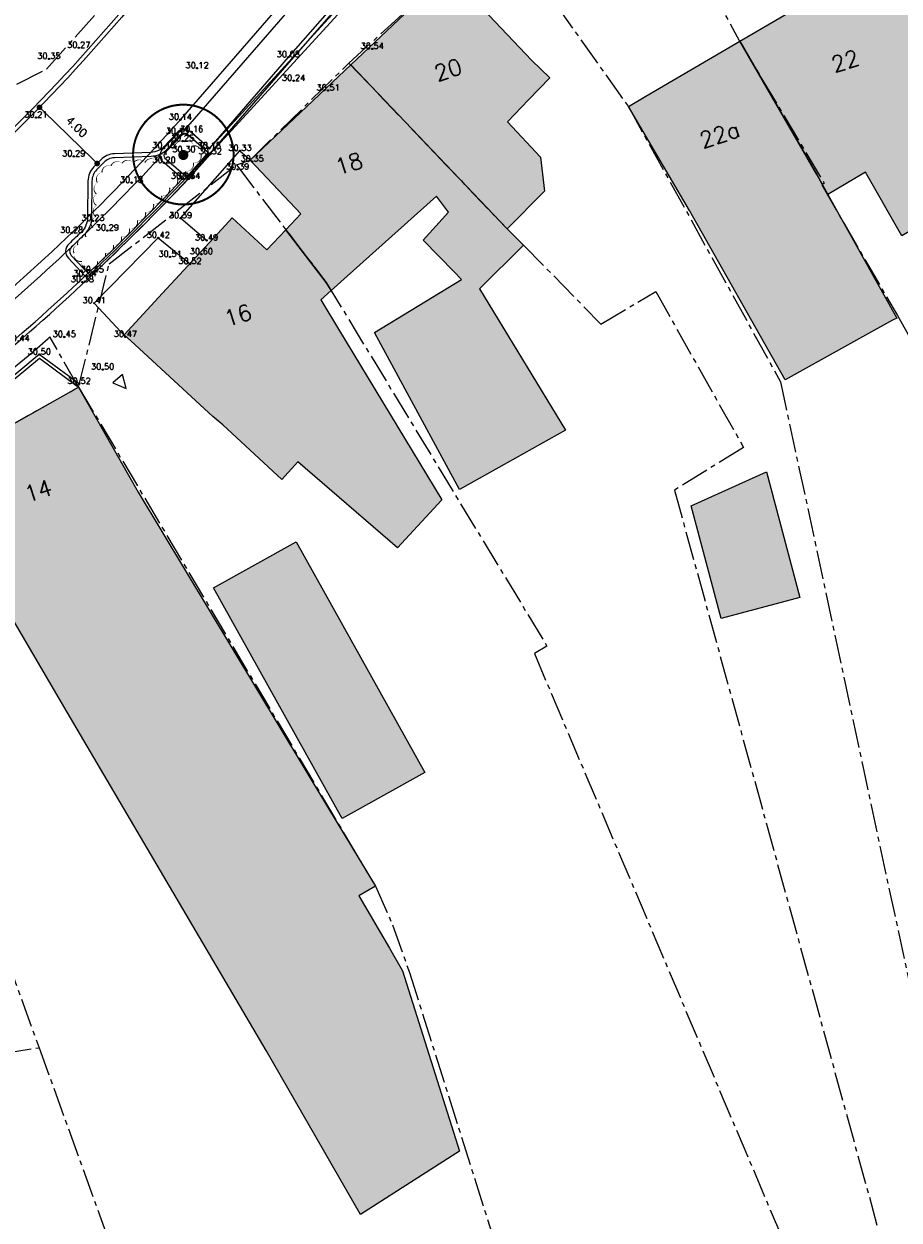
# Model space of a CAD drawing. Header units: metres. Extents: x 202952 to 203755, y 348879 to 349702.
# Tile 73 of 82: x 203459 to 203503, y 349404 to 349464. Entities that reach past the tile are written whole.
import ezdxf
from ezdxf.enums import TextEntityAlignment as Align

# ---------------------------------------------------------------- set-up
doc = ezdxf.new("R2010")
doc.units = ezdxf.units.M
doc.linetypes.add('1-200 CENTER', pattern=[4.28625, 2.8575, -0.47625, 0.47625, -0.47625])
for name, color, linetype in [('PH-BEST-BEBOUWING', 1, 'Continuous'), ('PH-BEST-BEBOUWING-ARCERING', 254, 'Continuous'), ('PH-BEST-HUISNUMMER', 7, 'Continuous'), ('PH-BEST-INRIT', 8, 'Continuous'), ('PH-BEST-KADASTRALE-GRENS', 240, '1-200 CENTER'), ('PH-INM-BOOM-HANDHAVEN', 96, 'Continuous'), ('PH-INM-HOOGTE', 20, 'Continuous'), ('PH-INM-HOOGTEPUNT', 20, 'Continuous'), ('PH-INM-KANTVERHARDING', 253, 'Continuous'), ('PH-NIEUW-BAND-18-20', 115, 'Continuous'), ('PH-NIEUW-BAND-20-30', 115, 'Continuous'), ('PH-NIEUW-MAATVOERING', 2, 'Continuous')]:
    doc.layers.add(name, color=color, linetype=linetype)
doc.layers.add('PH-NIEUW-BEPLANTING- OMRANDING', color=115, linetype='Continuous', transparency=0.5)
doc.layers.add('PH-NIEUW-OPSLUITBAND-10', color=115, linetype='Continuous', lineweight=18)
doc.styles.add('1-200', font='romans.shx', dxfattribs={"height": 0.4})
doc.styles.add('ISO', font='ISO')
doc.styles.add('ROMANS', font='romans.shx')
doc.dimstyles.new('BEMATING200', dxfattribs={"dimtxt": 0.4, "dimasz": 0.28, "dimexe": 0.5, "dimexo": 0.1, "dimgap": 0.4, "dimtad": 1, "dimlfac": -0.1, "dimzin": 0, "dimdsep": 46, "dimtxsty": '1-200', "dimblk": 'DOT', "dimcen": 0.09, "dimclrd": 8, "dimclre": 8, "dimclrt": 256, "dimadec": 3, "dimazin": 0, "dimtfac": 1, "dimtmove": 2, "dimatfit": 3, "dimfxl": 1, "dimtolj": 1, "dimtzin": 0, "dimarcsym": 0})

# ---------------------------------------------------------------- blocks, each defined once
blk = doc.blocks.new('INRITSYMBOOL')
at = {"layer": 'PH-BEST-INRIT'}
blk.add_lwpolyline([(-0.315, 0.63), (0, 0), (0.315, 0.63)], close=True, dxfattribs=at)
blk = doc.blocks.new('MARKER', base_point=(45, 10))
at = {"color": 0}
for radius in [0.35, 0.25]:
    blk.add_circle((45, 10), radius, dxfattribs=at)
at = {"color": 0, "style": 'ISO'}
blk.add_attdef('MARKER', (45.6, 10), '', height=0.9, dxfattribs=at)
blk = doc.blocks.new('*U15')
at = {"const_width": 0.1}
blk.add_lwpolyline([(-2.5, 0.004, 0.990403), (2.5, 0.03, 0.990403), (-2.5, 0.018)], format="xyb", dxfattribs=at)
at = {"linetype": 'Continuous', "const_width": 0.25}
blk.add_lwpolyline([(-0.125, 0, 1), (0.125, 0, 1)], format="xyb", close=True, dxfattribs=at)
blk = doc.blocks.new('_Dot')
at = {"color": 0, "linetype": 'ByBlock', "lineweight": -2}
blk.add_line((-0.5, 0), (-1, 0), dxfattribs=at)
at = {"color": 0, "linetype": 'ByBlock', "const_width": 0.5}
blk.add_lwpolyline([(-0.25, 0, 1), (0.25, 0, 1)], format="xyb", close=True, dxfattribs=at)
blk = doc.blocks.new('*D122')
at = {"layer": 'Defpoints', "color": 0, "transparency": 16777216}
for p in [(203460.127, 349459.552), (203460.127, 349459.552), (203462.99, 349456.761)]:
    blk.add_point(p, dxfattribs=at)
at = {"layer": 'PH-NIEUW-MAATVOERING', "color": 8, "lineweight": -2, "transparency": 16777216}
blk.add_line((203462.789, 349456.956), (203460.328, 349459.356), dxfattribs=at)
at = {"layer": 'PH-NIEUW-MAATVOERING', "color": 8, "lineweight": -2, "transparency": 16777216, "xscale": 0.28, "yscale": 0.28, "zscale": 0.28}
for p, rotation in [((203460.127, 349459.552), 135.7240241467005), ((203462.99, 349456.761), 315.7240241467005)]:
    blk.add_blockref('_Dot', p, dxfattribs=dict(at, rotation=rotation))
at = {"layer": 'PH-NIEUW-MAATVOERING', "transparency": 16777216, "insert": (203461.977, 349458.586), "char_height": 0.4, "attachment_point": 5, "rotation": 315.72402, "style": '1-200'}
blk.add_mtext('\\A1;4.00', dxfattribs=at)

msp = doc.modelspace()

# ---------------------------------------------------------------- hatches: boundary and pattern name
at = {"layer": 'PH-BEST-BEBOUWING-ARCERING'}
for points in [[(203494.917, 349462.84), (203500.787, 349466.286), (203501.85, 349466.91), (203504.89, 349461.74), (203505.826, 349460.101), (203508.069, 349456.174), (203502.964, 349453.177), (203501.164, 349456.329), (203499.293, 349455.23), (203498.743, 349456.218)], [(203475.586, 349461.657), (203480.368, 349466.182), (203480.44, 349466.25), (203482.16, 349464.43), (203484.56, 349461.89), (203485.475, 349461.023), (203484.422, 349459.93), (203483.369, 349458.837), (203485.011, 349457.084), (203485.215, 349455.396), (203483.351, 349453.513)], [(203494.917, 349462.84), (203498.743, 349456.218), (203499.293, 349455.23), (203502.71, 349449.087), (203502.504, 349448.973), (203497.173, 349446.015), (203492.42, 349454.42), (203489.38, 349459.59), (203490.245, 349460.098)], [(203470.59, 349456.93), (203475.586, 349461.657), (203483.351, 349453.513), (203484.169, 349452.71), (203481.99, 349450.533), (203486.255, 349443.51), (203483.354, 349441.894), (203480.987, 349440.575), (203477.958, 349446.171), (203476.771, 349448.364), (203481.084, 349450.997), (203480.722, 349451.382), (203479.179, 349452.956), (203480.442, 349454.338), (203479.847, 349455.136), (203474.615, 349450.451), (203474.373, 349450.85), (203472.365, 349453.473), (203473.113, 349454.26)], [(203464.33, 349448.26), (203466.241, 349450.328), (203468.977, 349453.289), (203469.69, 349454.06), (203471.413, 349452.47), (203472.365, 349453.473), (203474.373, 349450.85), (203474.615, 349450.451), (203474.1, 349449.99), (203474.984, 349448.528), (203480.112, 349440.05), (203477.911, 349437.673), (203472.961, 349441.937), (203472.164, 349441.074), (203469.241, 349443.788), (203468.74, 349444.19), (203464.661, 349447.955)], [(203457.56, 349436.22), (203454.61, 349441.45), (203455.884, 349442.169), (203460.659, 349444.864), (203462.07, 349445.66), (203465.02, 349440.43), (203474.436, 349424.805), (203476.809, 349420.867), (203475.989, 349420.386), (203477.509, 349417.788), (203478.164, 349416.669), (203480.996, 349407.699), (203476.077, 349404.558), (203471.394, 349412.704), (203461.506, 349429.513)], [(203496.245, 349441.446), (203497.9, 349435.205), (203493.981, 349434.166), (203492.498, 349439.758)], [(203472.873, 349437.974), (203479.265, 349426.514), (203475.166, 349424.227), (203468.774, 349435.688)]]:
    msp.add_hatch(color=256, dxfattribs=at).paths.add_polyline_path(points)

# ---------------------------------------------------------------- linework, layer by layer
at = {"layer": 'PH-BEST-BEBOUWING'}
for points in [[(203494.917, 349462.84), (203500.787, 349466.286), (203501.85, 349466.91), (203504.89, 349461.74), (203505.826, 349460.101), (203508.069, 349456.174), (203502.964, 349453.177), (203501.164, 349456.329), (203499.293, 349455.23), (203498.743, 349456.218), (203494.917, 349462.84)], [(203475.586, 349461.657), (203480.368, 349466.182), (203480.44, 349466.25), (203482.16, 349464.43), (203484.56, 349461.89), (203485.475, 349461.023), (203484.422, 349459.93), (203483.369, 349458.837), (203485.011, 349457.084), (203485.215, 349455.396), (203483.351, 349453.513), (203475.586, 349461.657)], [(203494.917, 349462.84), (203498.743, 349456.218), (203499.293, 349455.23), (203502.71, 349449.087), (203502.504, 349448.973), (203497.173, 349446.015), (203492.42, 349454.42), (203489.38, 349459.59), (203490.245, 349460.098), (203494.917, 349462.84)], [(203470.59, 349456.93), (203475.586, 349461.657), (203483.351, 349453.513), (203484.169, 349452.71), (203481.99, 349450.533), (203486.255, 349443.51), (203483.354, 349441.894), (203480.987, 349440.575), (203477.958, 349446.171), (203476.771, 349448.364), (203481.084, 349450.997), (203480.722, 349451.382), (203479.179, 349452.956), (203480.442, 349454.338), (203479.847, 349455.136), (203474.615, 349450.451), (203474.373, 349450.85), (203472.365, 349453.473), (203473.113, 349454.26), (203470.59, 349456.93)], [(203464.33, 349448.26), (203466.241, 349450.328), (203468.977, 349453.289), (203469.69, 349454.06), (203471.413, 349452.47), (203472.365, 349453.473), (203474.373, 349450.85), (203474.615, 349450.451), (203474.1, 349449.99), (203474.984, 349448.528), (203480.112, 349440.05), (203477.911, 349437.673), (203472.961, 349441.937), (203472.164, 349441.074), (203469.241, 349443.788), (203468.74, 349444.19), (203464.661, 349447.955), (203464.33, 349448.26)], [(203457.56, 349436.22), (203454.61, 349441.45), (203455.884, 349442.169), (203460.659, 349444.864), (203462.07, 349445.66), (203465.02, 349440.43), (203474.436, 349424.805), (203476.809, 349420.867), (203475.989, 349420.386), (203477.509, 349417.788), (203478.164, 349416.669), (203480.996, 349407.699), (203476.077, 349404.558), (203471.394, 349412.704), (203461.506, 349429.513), (203457.56, 349436.22)], [(203496.245, 349441.446), (203497.9, 349435.205), (203493.981, 349434.166), (203492.498, 349439.758), (203496.245, 349441.446)], [(203472.873, 349437.974), (203479.265, 349426.514), (203475.166, 349424.227), (203468.774, 349435.688), (203472.873, 349437.974)]]:
    msp.add_lwpolyline(points, close=True, dxfattribs=at)
at = {"layer": 'PH-BEST-KADASTRALE-GRENS', "ltscale": 0.5}
for p, q in [((203460.563, 349448.076), (203460.642, 349448.15)), ((203462.07, 349445.66), (203460.642, 349448.15)), ((203459.882, 349447.478), (203460.563, 349448.076)), ((203458.743, 349446.528), (203459.882, 349447.478)), ((203450.449, 349439.427), (203460.108, 349412.844)), ((203443.472, 349410.242), (203460.108, 349412.844)), ((203460.108, 349412.844), (203468.132, 349390.6))]:
    msp.add_line(p, q, dxfattribs=at)
for points in [[(203488.353, 349475.029), (203494.899, 349462.83), (203499.112, 349455.777), (203498.982, 349455.702), (203502.741, 349449.215), (203505.078, 349445.093)], [(203475.494, 349461.753), (203480.44, 349466.25), (203480.426, 349466.397), (203482.036, 349469.885)], [(203482.036, 349469.885), (203489.38, 349459.59), (203496.939, 349445.913), (203506.935, 349399.232)], [(203453.264, 349457.807), (203460.47, 349461.446), (203465.968, 349467.577)], [(203469.904, 349456.688), (203470.59, 349456.93), (203475.494, 349461.753)], [(203475.494, 349461.753), (203483.351, 349453.513), (203484.169, 349452.71), (203488.014, 349448.782), (203490.734, 349450.401), (203495.097, 349442.659), (203491.668, 349440.539), (203503.283, 349398.393)], [(203462.07, 349445.66), (203463.585, 349451.771), (203469.904, 349456.688)], [(203469.904, 349456.688), (203474.373, 349450.85), (203485.334, 349432.795), (203484.709, 349432.422), (203499.507, 349397.525)], [(203450.449, 349439.427), (203454.61, 349441.45), (203462.07, 349445.66)], [(203462.07, 349445.66), (203476.809, 349420.867), (203477.665, 349418.946), (203478.504, 349416.578), (203485.546, 349394.311)]]:
    msp.add_lwpolyline(points, dxfattribs=at)
at = {"layer": 'PH-INM-KANTVERHARDING'}
for p, q in [((203468.524, 349457.274), (203467.457, 349456.062)), ((203467.228, 349455.998), (203466.316, 349456.79))]:
    msp.add_line(p, q, dxfattribs=at)
for points in [[(203427.001, 349431.955, 0.029006), (203435.731, 349435.695), (203437.428, 349436.504, 0.047479), (203454.494, 349447.066), (203456.047, 349448.269, 0.039107), (203467.126, 349458.936), (203473.96, 349466.798), (203480.915, 349474.975), (203488.718, 349484.11), (203491.685, 349487.573), (203496.799, 349493.534), (203501.851, 349499.449), (203508.03, 349506.684, -0.039138), (203524.494, 349523.23, -0.013499), (203529.802, 349527.52, -0.013681), (203535.409, 349531.569), (203540.694, 349535.115), (203545.59, 349538.351), (203552.818, 349543.165), (203559.127, 349547.352)], [(203504.862, 349523.881), (203507.651, 349520.784, -0.341667), (203507.312, 349514.302), (203504.903, 349511.575), (203500.74, 349506.787), (203493.689, 349498.51), (203484.109, 349487.317), (203475.417, 349477.073), (203464.956, 349464.921, -0.051448), (203451.808, 349452.024, -0.02534), (203442.169, 349445.527, -0.025342), (203431.922, 349440.037, -0.02937), (203420.883, 349435.759, -0.019242), (203413.41, 349433.67), (203411.641, 349433.303), (203407.272, 349432.436), (203398.847, 349431.106), (203391.936, 349430.031), (203383.993, 349428.785), (203377.078, 349427.75), (203368.165, 349426.299)], [(203504.713, 349523.747), (203507.493, 349520.66, -0.340909), (203507.161, 349514.433), (203504.752, 349511.707), (203500.587, 349506.917), (203493.537, 349498.64), (203483.957, 349487.447), (203475.265, 349477.203), (203464.804, 349465.05, -0.051445), (203451.686, 349452.182, -0.025333), (203442.066, 349445.698, -0.02534), (203431.838, 349440.218, -0.029367), (203420.822, 349435.949, -0.019331), (203413.328, 349433.856)], [(203467.352, 349458.438, 0.000566), (203467.501, 349458.606), (203474.339, 349466.472), (203474.447, 349466.599)], [(203466.975, 349458.235, -0.437223), (203467.682, 349458.325), (203468.563, 349457.511), (203472.487, 349462.042), (203475.52, 349465.508), (203474.616, 349466.248)], [(203466.316, 349456.79, -0.508541), (203466.305, 349457.52), (203466.975, 349458.235)], [(203467.131, 349458.109, -0.444847), (203467.55, 349458.175), (203468.597, 349457.206), (203467.532, 349455.996)], [(203467.516, 349456.013), (203466.439, 349456.948, -0.538262), (203466.438, 349457.368), (203467.131, 349458.109)], [(203456.365, 349447.882, 0.033949), (203466.13, 349457.093)], [(203454.956, 349446.392, -0.427674), (203455.06, 349447.111), (203455.85, 349447.718, -0.422924), (203456.568, 349447.647), (203457.321, 349446.694, 0.030948), (203467.228, 349455.998)]]:
    msp.add_lwpolyline(points, format="xyb", dxfattribs=at)
msp.add_lwpolyline([(203468.579, 349457.223), (203472.638, 349461.911), (203475.806, 349465.532)], dxfattribs=at)
at = {"layer": 'PH-INM-KANTVERHARDING', "flags": 128}
for points in [[(203468.428, 349452.939), (203467.131, 349454.041), (203470.084, 349457.394), (203470.686, 349456.859)], [(203464.394, 349448.147), (203462.842, 349449.825), (203466.028, 349453.067), (203467.603, 349451.771)], [(203462.093, 349445.814), (203460.118, 349447.271), (203458.195, 349445.674), (203456.582, 349444.464), (203454.135, 349442.78), (203454.922, 349441.488)], [(203462.004, 349445.693), (203460.123, 349447.081), (203458.288, 349445.556), (203456.67, 349444.342), (203454.337, 349442.737), (203455.05, 349441.567)]]:
    msp.add_lwpolyline(points, dxfattribs=at)
at = {"layer": 'PH-INM-KANTVERHARDING'}
msp.add_arc((203387.184, 349531.297), 110.095, 309.55236, 316.85786, dxfattribs=at)
at = {"layer": 'PH-NIEUW-BAND-18-20', "ltscale": 0.2}
for points in [[(203468.581, 349457.226), (203476.018, 349465.359)], [(203468.567, 349457.507), (203475.728, 349465.338)]]:
    msp.add_lwpolyline(points, dxfattribs=at)
for points in [[(203468.567, 349457.507), (203467.65, 349458.323, 0.412739), (203466.946, 349458.284, -0.005289), (203466.361, 349457.64, -0.200315), (203465.663, 349457.316), (203463.844, 349457.245, 0.192838), (203463.165, 349456.942, 0.001603), (203462.816, 349456.583, 0.192838), (203462.533, 349455.896), (203462.513, 349454.076, -0.200312), (203462.209, 349453.368, -0.003116), (203461.579, 349452.763, 0.412739), (203461.56, 349452.058), (203462.396, 349451.171)], [(203468.581, 349457.226), (203467.517, 349458.174, 0.412214), (203467.095, 349458.151, -0.005281), (203466.509, 349457.504, -0.200175), (203465.67, 349457.116), (203463.852, 349457.045, 0.192978), (203463.308, 349456.802, 0.001606), (203462.96, 349456.444, 0.192978), (203462.733, 349455.893), (203462.713, 349454.074, -0.200271), (203462.348, 349453.224, -0.003115), (203461.717, 349452.618, 0.412585), (203461.705, 349452.195), (203462.678, 349451.163)]]:
    msp.add_lwpolyline(points, format="xyb", dxfattribs=at)
at = {"layer": 'PH-NIEUW-BAND-20-30'}
msp.add_lwpolyline([(203460.565, 349452.138), (203460.565, 349452.138)], close=True, dxfattribs=at)
at = {"layer": 'PH-NIEUW-BEPLANTING- OMRANDING'}
msp.add_lwpolyline([(203462.607, 349451.498, 0, 0.0569, 0.520567), (203463.005, 349451.905, 0, 0.0569, 0.520567), (203463.404, 349452.311, 0, 0.0569, 0.520567), (203463.802, 349452.718, 0, 0.0569, 0.520567), (203464.2, 349453.124, 0, 0.0569, 0.520567), (203464.598, 349453.531, 0, 0.0569, 0.520567), (203464.996, 349453.937, 0, 0.0569, 0.520567), (203465.395, 349454.344, 0, 0.0569, 0.520567), (203465.793, 349454.75, 0, 0.0569, 0.520567), (203466.191, 349455.157, 0, 0.0569, 0.520567), (203466.589, 349455.563, 0, 0.0569, 0.520567), (203466.987, 349455.969, 0, 0.0569, 0.520567), (203467.383, 349456.378, 0, 0.0569, 0.520567), (203467.771, 349456.795, 0, 0.0569, 0.520567), (203468.156, 349457.211, 0, 0.0569, 0.520567), (203467.79, 349457.639, 0, 0.0569, 0.520567), (203467.289, 349457.839, 0, 0.0569, 0.520567), (203466.832, 349457.563, 0, 0.0569, 0.520567), (203466.413, 349457.179, 0, 0.0569, 0.520567), (203465.919, 349456.902, 0, 0.0569, 0.520567), (203465.361, 349456.801, 0, 0.0569, 0.520567), (203464.793, 349456.79, 0, 0.0569, 0.520567), (203464.225, 349456.768, 0, 0.0569, 0.520567), (203463.674, 349456.645, 0, 0.0569, 0.520567), (203463.23, 349456.321, 0, 0.0569, 0.520567), (203463.004, 349455.811, 0, 0.0569, 0.520567), (203462.952, 349455.247, 0, 0.0569, 0.520567), (203462.954, 349454.678, 0, 0.0569, 0.520567), (203462.929, 349454.11, 0, 0.0569, 0.520567), (203462.772, 349453.565, 0, 0.0569, 0.520567), (203462.429, 349453.111, 0, 0.0569, 0.520567), (203462.023, 349452.713, 0, 0.0569, 0.520567), (203461.845, 349452.309, 0, 0.0569, 0.520567), (203462.232, 349451.892, 0, 0.0569, 0.520567)], format="xyseb", close=True, dxfattribs=at)
at = {"layer": 'PH-NIEUW-OPSLUITBAND-10', "ltscale": 0.2}
for points in [[(203462.61, 349451.235, 0.015556), (203467.442, 349456.08), (203468.507, 349457.293)], [(203462.678, 349451.163, 0.01218), (203467.532, 349455.996), (203468.581, 349457.226)]]:
    msp.add_lwpolyline(points, format="xyb", dxfattribs=at)

# ---------------------------------------------------------------- block references
at = {"layer": 'PH-BEST-INRIT', "rotation": 41.01991214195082}
msp.add_blockref('INRITSYMBOOL', (203464.428, 349445.592), dxfattribs=at)
at = {"layer": 'PH-INM-BOOM-HANDHAVEN'}
msp.add_blockref('*U15', (203467.271, 349457.185), dxfattribs=at)
at = {"layer": 'PH-INM-HOOGTEPUNT', "xscale": 0.1, "yscale": 0.1, "zscale": 0.1}
for p in [(203462.077, 349462.507, 30.271), (203476.652, 349462.451, 30.536), (203460.592, 349461.958, 30.35), (203472.487, 349462.042, 30.081), (203467.957, 349461.491, 30.123), (203472.749, 349460.869, 30.241), (203474.459, 349460.383, 30.511), (203459.949, 349459.044, 30.205), (203467.126, 349458.936, 30.137), (203466.975, 349458.235, 30.127), (203467.306, 349458.434, 30.131), (203467.682, 349458.325, 30.163), (203467.232, 349457.875, 30.247), (203461.828, 349457.115, 30.294), (203466.128, 349457.106, 30.174), (203466.305, 349457.52, 30.149), (203467.303, 349457.32, 30.303), (203468.563, 349457.511, 30.183), (203468.61, 349457.221, 30.321), (203470.084, 349457.394, 30.333), (203466.316, 349456.79, 30.202), (203469.969, 349456.464, 30.393), (203470.686, 349456.859, 30.349), (203467.228, 349455.998, 30.244), (203467.532, 349455.996, 30.339), (203464.699, 349455.809, 30.181), (203467.131, 349454.041, 30.39), (203462.782, 349453.913, 30.231), (203463.497, 349453.434, 30.289), (203461.726, 349453.318, 30.284), (203466.028, 349453.067, 30.419), (203468.428, 349452.939, 30.494), (203468.167, 349452.253, 30.601), (203466.612, 349452.125, 30.505), (203467.603, 349451.771, 30.518), (203462.385, 349451.162, 30.341), (203462.749, 349451.355, 30.448), (203462.256, 349450.869, 30.375), (203462.842, 349449.825, 30.414), (203461.358, 349448.144, 30.448), (203464.394, 349448.147, 30.473), (203460.118, 349447.271, 30.499), (203463.265, 349446.53, 30.504), (203462.093, 349445.814, 30.521)]:
    msp.add_blockref('MARKER', p, dxfattribs=at)

# ---------------------------------------------------------------- texts
at = {"layer": 'PH-BEST-HUISNUMMER', "style": 'ROMANS'}
for s, p in [('20', (203480.423, 349461.415)), ('22', (203500.146, 349461.851)), ('22a', (203493.911, 349458.191)), ('18', (203475.498, 349456.755)), ('16', (203469.984, 349449.222)), ('14', (203460.059, 349440.507))]:
    msp.add_text(s, height=0.8, rotation=17.9, dxfattribs=at).set_placement(p, align=Align.MIDDLE_CENTER)
at = {"layer": 'PH-INM-HOOGTE', "style": 'ROMANS'}
for s, p in [('30.27', (203462.077, 349462.507)), ('30.54', (203476.652, 349462.451)), ('30.35', (203460.592, 349461.958)), ('30.12', (203467.957, 349461.491)), ('30.08', (203472.487, 349462.042)), ('30.24', (203472.749, 349460.869)), ('30.51', (203474.459, 349460.383)), ('30.21', (203459.949, 349459.044)), ('30.14', (203467.126, 349458.936)), ('30.13', (203466.975, 349458.235)), ('30.16', (203467.682, 349458.325)), ('30.15', (203466.305, 349457.52)), ('30.25', (203467.232, 349457.875)), ('30.18', (203468.563, 349457.511)), ('30.33', (203470.084, 349457.394)), ('30.29', (203461.828, 349457.115)), ('30.20', (203466.316, 349456.79)), ('30.30', (203467.303, 349457.32)), ('30.32', (203468.61, 349457.221)), ('30.35', (203470.686, 349456.859)), ('30.39', (203469.969, 349456.464)), ('30.18', (203464.699, 349455.809)), ('30.24', (203467.228, 349455.998)), ('30.34', (203467.532, 349455.996)), ('30.23', (203462.782, 349453.913)), ('30.39', (203467.131, 349454.041)), ('30.28', (203461.726, 349453.318)), ('30.29', (203463.497, 349453.434)), ('30.42', (203466.028, 349453.067)), ('30.49', (203468.428, 349452.939)), ('30.51', (203466.612, 349452.125)), ('30.60', (203468.167, 349452.253)), ('30.52', (203467.603, 349451.771)), ('30.38', (203462.256, 349450.869)), ('30.34', (203462.385, 349451.162)), ('30.45', (203462.749, 349451.355)), ('30.41', (203462.842, 349449.825)), ('30.44', (203459.066, 349447.936)), ('30.45', (203461.358, 349448.144)), ('30.47', (203464.394, 349448.147)), ('30.50', (203460.118, 349447.271)), ('30.50', (203463.265, 349446.53)), ('30.52', (203462.093, 349445.814))]:
    msp.add_text(s, height=0.3, dxfattribs=at).set_placement(p, align=Align.CENTER)

# ---------------------------------------------------------------- dimensions: what is measured, and where the dimension line sits
at = {"layer": 'PH-NIEUW-MAATVOERING'}
dim = msp.add_aligned_dim(p1=(203462.99, 349456.761), p2=(203460.127, 349459.552), distance=0, dimstyle='BEMATING200', override={"dimtad": 3, "dimse1": 1, "dimse2": 1}, dxfattribs=at)
dim.commit()
dim.dimension.update_dxf_attribs({"geometry": '*D122', "text_midpoint": (203461.977, 349458.586)})

doc.saveas('drawing.dxf')
